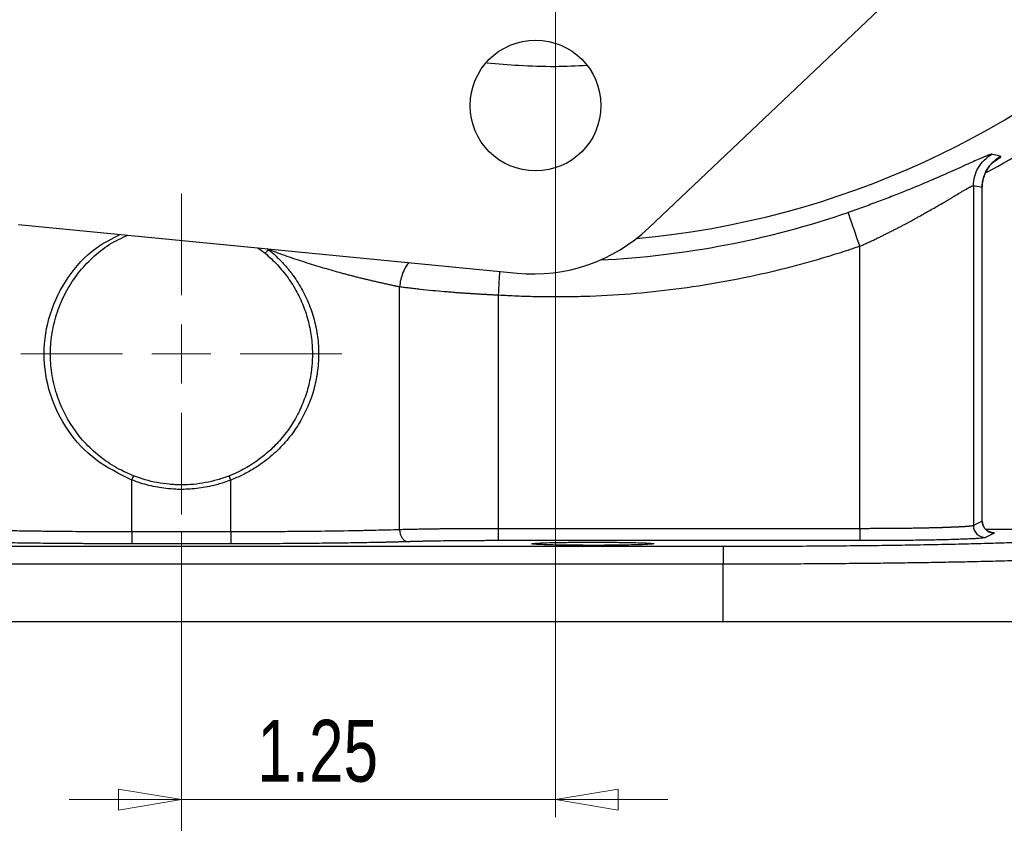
# Model space of a CAD drawing. Header units: inches. Extents: x 0.6 to 16.3, y 0.2 to 11.5.
# Tile 21 of 25: x 12 to 14.2, y 4 to 5.8. Entities that reach past the tile are written whole.
import ezdxf

# ---------------------------------------------------------------- set-up
doc = ezdxf.new("R2010")
doc.units = ezdxf.units.IN
doc.header["$MEASUREMENT"] = 0
doc.styles.add('SLDTEXTSTYLE0', font='TXT', dxfattribs={"width": 0.75})
doc.dimstyles.new('SLDDIMSTYLE0', dxfattribs={"dimtxt": 0.137795, "dimasz": 0.14, "dimexe": 0, "dimexo": 0.0625, "dimgap": 0.034449, "dimtad": 1, "dimlfac": 1.5, "dimrnd": 1e-09, "dimzin": 4, "dimdsep": 46, "dimtxsty": 'SLDTEXTSTYLE0', "dimblk1": 'CLOSED', "dimblk2": 'CLOSED', "dimsah": 1, "dimcen": 0.09, "dimadec": 0, "dimazin": 1, "dimtfac": 1, "dimtofl": 0, "dimtmove": 0, "dimatfit": 3, "dimldrblk": 'CLOSED', "dimfxl": 0, "dimfrac": 2, "dimtolj": 1, "dimtzin": 12, "dimarcsym": 0})
doc.dimstyles.new('SLDDIMSTYLE1', dxfattribs={"dimtxt": 0.137795, "dimasz": 0.14, "dimexe": 0, "dimexo": 0.0625, "dimgap": 0.034449, "dimtad": 1, "dimlfac": 1.5, "dimrnd": 1e-09, "dimzin": 12, "dimdsep": 46, "dimtxsty": 'SLDTEXTSTYLE0', "dimblk1": 'CLOSED', "dimblk2": 'CLOSED', "dimsah": 1, "dimcen": 0.09, "dimadec": 0, "dimazin": 3, "dimtfac": 1, "dimtofl": 0, "dimtmove": 0, "dimatfit": 3, "dimldrblk": 'CLOSED', "dimfxl": 0, "dimfrac": 2, "dimtolj": 1, "dimtzin": 12, "dimarcsym": 0})
doc.dimstyles.new('SLDDIMSTYLE2', dxfattribs={"dimtxt": 0.137795, "dimasz": 0.14, "dimexe": 0, "dimexo": 0.0625, "dimgap": 0.034449, "dimtad": 1, "dimlfac": 1.5, "dimrnd": 1e-09, "dimzin": 12, "dimdsep": 46, "dimtxsty": 'SLDTEXTSTYLE0', "dimblk1": 'CLOSED', "dimblk2": 'CLOSED', "dimsah": 1, "dimcen": 0.09, "dimadec": 0, "dimazin": 3, "dimtfac": 1, "dimtmove": 0, "dimatfit": 0, "dimldrblk": 'CLOSED', "dimfxl": 0, "dimfrac": 2, "dimtolj": 1, "dimtzin": 12, "dimarcsym": 0})

# ---------------------------------------------------------------- blocks, each defined once
blk = doc.blocks.new('_Closed')
at = {"color": 0, "linetype": 'ByBlock', "lineweight": -2}
for p, q in [((-1, 0.166667), (0, 0)), ((-1, 0.166667), (-1, -0.166667)), ((0, 0), (-1, -0.166667)), ((0, 0), (-1, 0))]:
    blk.add_line(p, q, dxfattribs=at)
blk = doc.blocks.new('_D')
at = {"color": 7, "linetype": 'Continuous', "lineweight": 0}
for p, q in [((13.5425, 9.2959), (15.9172, 9.2959)), ((15.8779, 9.2959), (15.8779, 4.4262)), ((14.4696, 4.4262), (15.9172, 4.4262))]:
    blk.add_line(p, q, dxfattribs=at)
at = {"color": 7, "linetype": 'Continuous', "lineweight": 18, "xscale": 0.14, "yscale": 0.14}
for p, rotation in [((15.8779, 9.2959), 90.0000000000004), ((15.8779, 4.4262), 270.0000000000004)]:
    blk.add_blockref('_Closed', p, dxfattribs=dict(at, rotation=rotation))
at = {"color": 7, "linetype": 'Continuous', "lineweight": 18, "insert": (15.7002, 8.3181), "char_height": 0.1378, "attachment_point": 1, "rotation": 90, "style": 'SLDTEXTSTYLE0'}
blk.add_mtext('7.30', dxfattribs=at)
blk = doc.blocks.new('_D_1')
at = {"color": 7, "linetype": 'Continuous', "lineweight": 0}
for p, q in [((15.2775, 6.9375), (15.2775, 3.0455)), ((12.3908, 4.626), (12.3908, 3.0455)), ((15.2775, 3.0849), (12.3908, 3.0849))]:
    blk.add_line(p, q, dxfattribs=at)
at = {"color": 7, "linetype": 'Continuous', "lineweight": 18, "xscale": 0.14, "yscale": 0.14, "rotation": 180.0000000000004}
blk.add_blockref('_Closed', (12.3908, 3.0849), dxfattribs=at)
at = {"color": 7, "linetype": 'Continuous', "lineweight": 18, "xscale": 0.14, "yscale": 0.14}
blk.add_blockref('_Closed', (15.2775, 3.0849), dxfattribs=at)
at = {"color": 7, "linetype": 'Continuous', "lineweight": 18, "insert": (13.8165, 3.2625), "char_height": 0.1378, "attachment_point": 1, "style": 'SLDTEXTSTYLE0'}
blk.add_mtext('4.33', dxfattribs=at)
blk = doc.blocks.new('_D_2')
at = {"color": 7, "linetype": 'Continuous', "lineweight": 0}
for p, q in [((13.2241, 6.7202), (13.2241, 3.9904)), ((12.3908, 4.626), (12.3908, 3.9904)), ((12.3908, 4.0298), (12.1408, 4.0298)), ((13.2241, 4.0298), (12.3908, 4.0298)), ((13.2241, 4.0298), (13.4741, 4.0298))]:
    blk.add_line(p, q, dxfattribs=at)
at = {"color": 7, "linetype": 'Continuous', "lineweight": 18, "xscale": 0.14, "yscale": 0.14}
blk.add_blockref('_Closed', (12.3908, 4.0298, -0.3129), dxfattribs=at)
at = {"color": 7, "linetype": 'Continuous', "lineweight": 18, "xscale": 0.14, "yscale": 0.14, "rotation": 180.0000000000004}
blk.add_blockref('_Closed', (13.2241, 4.0298, -0.3129), dxfattribs=at)
at = {"color": 7, "linetype": 'Continuous', "lineweight": 18, "insert": (12.5599, 4.2074), "char_height": 0.1378, "attachment_point": 1, "style": 'SLDTEXTSTYLE0'}
blk.add_mtext('1.25', dxfattribs=at)
blk = doc.blocks.new('_D_3')
at = {"color": 7, "linetype": 'Continuous', "lineweight": 0}
for p, q in [((13.7464, 7.2426), (15.6149, 7.2426)), ((15.5755, 7.2426), (15.5755, 4.4262)), ((14.4696, 4.4262), (15.6149, 4.4262))]:
    blk.add_line(p, q, dxfattribs=at)
at = {"color": 7, "linetype": 'Continuous', "lineweight": 18, "xscale": 0.14, "yscale": 0.14}
for p, rotation in [((15.5755, 7.2426, -0.3129), 90.0000000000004), ((15.5755, 4.4262, -0.3129), 270.0000000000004)]:
    blk.add_blockref('_Closed', p, dxfattribs=dict(at, rotation=rotation))
at = {"color": 7, "linetype": 'Continuous', "lineweight": 18, "insert": (15.3979, 5.5538), "char_height": 0.1378, "attachment_point": 1, "rotation": 90, "style": 'SLDTEXTSTYLE0'}
blk.add_mtext('4.22', dxfattribs=at)
blk = doc.blocks.new('_D_4')
at = {"color": 7, "linetype": 'Continuous', "lineweight": 0}
for p, q in [((12.3908, 4.626), (12.3908, 3.518)), ((14.4741, 4.3868), (14.4741, 3.518)), ((12.3908, 3.5573), (14.4741, 3.5573))]:
    blk.add_line(p, q, dxfattribs=at)
at = {"color": 7, "linetype": 'Continuous', "lineweight": 18, "xscale": 0.14, "yscale": 0.14, "rotation": 180.0000000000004}
blk.add_blockref('_Closed', (12.3908, 3.5573, -0.3129), dxfattribs=at)
at = {"color": 7, "linetype": 'Continuous', "lineweight": 18, "xscale": 0.14, "yscale": 0.14}
blk.add_blockref('_Closed', (14.4741, 3.5573, -0.3129), dxfattribs=at)
at = {"color": 7, "linetype": 'Continuous', "lineweight": 18, "insert": (13.2842, 3.735), "char_height": 0.1378, "attachment_point": 1, "style": 'SLDTEXTSTYLE0'}
blk.add_mtext('3.13', dxfattribs=at)
blk = doc.blocks.new('_D_5')
at = {"color": 7, "linetype": 'Continuous', "lineweight": 0}
for p, q in [((12.3908, 4.626), (12.3908, 3.518)), ((10.3075, 4.3868), (10.3075, 3.518)), ((10.3075, 3.5573), (12.3908, 3.5573))]:
    blk.add_line(p, q, dxfattribs=at)
at = {"color": 7, "linetype": 'Continuous', "lineweight": 18, "xscale": 0.14, "yscale": 0.14, "rotation": 180.0000000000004}
blk.add_blockref('_Closed', (10.3075, 3.5573, -0.3129), dxfattribs=at)
at = {"color": 7, "linetype": 'Continuous', "lineweight": 18, "xscale": 0.14, "yscale": 0.14}
blk.add_blockref('_Closed', (12.3908, 3.5573, -0.3129), dxfattribs=at)
at = {"color": 7, "linetype": 'Continuous', "lineweight": 18, "insert": (11.7331, 3.735), "char_height": 0.1378, "attachment_point": 1, "style": 'SLDTEXTSTYLE0'}
blk.add_mtext('3.13', dxfattribs=at)
blk = doc.blocks.new('_D_6')
at = {"color": 7, "linetype": 'Continuous', "lineweight": 0}
for p, q in [((10.2379, 5.6315), (10.2379, 3.0455)), ((12.3908, 4.626), (12.3908, 3.0455)), ((10.2379, 3.0849), (12.3908, 3.0849))]:
    blk.add_line(p, q, dxfattribs=at)
at = {"color": 7, "linetype": 'Continuous', "lineweight": 18, "xscale": 0.14, "yscale": 0.14, "rotation": 180.0000000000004}
blk.add_blockref('_Closed', (10.2379, 3.0849, -0.3129), dxfattribs=at)
at = {"color": 7, "linetype": 'Continuous', "lineweight": 18, "xscale": 0.14, "yscale": 0.14}
blk.add_blockref('_Closed', (12.3908, 3.0849, -0.3129), dxfattribs=at)
at = {"color": 7, "linetype": 'Continuous', "lineweight": 18, "insert": (11.3137, 3.2625), "char_height": 0.1378, "attachment_point": 1, "style": 'SLDTEXTSTYLE0'}
blk.add_mtext('3.23', dxfattribs=at)
blk = doc.blocks.new('SW_CENTERMARKSYMBOL_0')
at = {"color": 0, "linetype": 'Continuous', "lineweight": 18}
for p, q in [((0, 0.1312), (0, 0.3574)), ((0, 0), (0, 0.0656)), ((-0.1312, 0), (-0.3574, 0)), ((0, 0), (-0.0656, 0)), ((0, 0), (0, -0.0656)), ((0, 0), (0.0656, 0)), ((0.1312, 0), (0.3574, 0)), ((0, -0.1312), (0, -0.3574))]:
    blk.add_line(p, q, dxfattribs=at)

msp = doc.modelspace()

# ---------------------------------------------------------------- linework, layer by layer
at = {"color": 7, "linetype": 'Continuous', "lineweight": 25}
for p, q in [((13.4318, 5.3036), (14.1819, 6.0149)), ((14.1552, 5.3976), (14.1552, 4.6404)), ((14.1748, 5.3935), (14.1552, 5.3976)), ((14.1748, 4.6502), (14.1748, 5.3935)), ((14.1751, 4.6476), (14.1751, 5.3954)), ((12.0276, 5.3117), (13.139, 5.2031)), ((12.5614, 5.2595), (12.5772, 5.2473)), ((12.5812, 5.2576), (12.5853, 5.255)), ((13.9022, 4.6334), (13.9022, 5.2627)), ((12.8768, 4.6311), (12.8768, 5.1722)), ((13.0972, 4.6334), (13.0972, 5.1537)), ((12.2806, 4.6264), (12.2806, 4.7419)), ((12.501, 4.7419), (12.4973, 4.7512)), ((12.501, 4.6264), (12.501, 4.7419)), ((13.9022, 4.6334), (13.0972, 4.6334)), ((14.1748, 4.6502), (14.1552, 4.6404)), ((12.501, 4.6264), (12.2806, 4.6264)), ((13.9022, 4.6068), (13.0972, 4.6068)), ((14.2014, 4.6235), (14.1818, 4.6137)), ((11.1835, 4.5943), (13.5981, 4.5943)), ((12.501, 4.5997), (12.2806, 4.5997)), ((13.5981, 4.5543), (11.1835, 4.5543)), ((13.5981, 4.4262), (13.5981, 4.5543)), ((13.5981, 4.4262), (11.1835, 4.4262))]:
    msp.add_line(p, q, dxfattribs=at)
at = {"color": 7, "linetype": 'Continuous', "lineweight": 25, "flags": 128}
for points in [[(12.5853, 5.255), (12.5813, 5.2512), (12.5773, 5.2474)], [(12.2806, 4.7418), (12.2824, 4.7464), (12.2842, 4.7511)]]:
    msp.add_lwpolyline(points, dxfattribs=at)
at = {"color": 7, "linetype": 'Continuous', "lineweight": 25}
msp.add_circle((13.1797, 5.5765), 0.1457, dxfattribs=at)
at = {"color": 8, "linetype": 'Continuous', "lineweight": 25}
msp.add_arc((13.2241, 7.2426), 1.9709, 275.2446, 351.7157, dxfattribs=at)
at = {"color": 7, "linetype": 'Continuous', "lineweight": 25}
for radius, start, end in [(2.0533, 297.8966, 304.3161), (2.0128, 272.8427, 288.9049)]:
    msp.add_arc((13.2241, 7.2426), radius, start, end, dxfattribs=at)
msp.add_ellipse((13.1749, 5.5752), major_axis=(0.1214, -0.3537), ratio=0.998345, start_param=5.855665, end_param=6.710706, dxfattribs=at)
for points, knots in [([(13.2949, 5.6653), (13.271, 5.6643), (13.2203, 5.6621), (13.146, 5.6644), (13.0958, 5.6688), (13.0723, 5.6708)], [0, 0, 0, 0, 0.322557, 0.68256, 1, 1, 1, 1]), ([(14.1966, 5.4677), (14.1964, 5.4677), (14.1961, 5.4678), (14.1952, 5.4677), (14.1941, 5.4674), (14.1928, 5.4671), (14.1912, 5.4666), (14.1893, 5.4659), (14.1873, 5.4652), (14.1849, 5.4643), (14.1823, 5.4632), (14.1795, 5.462), (14.1764, 5.4607), (14.1731, 5.4593), (14.1695, 5.4578), (14.1584, 5.4529), (14.1356, 5.4426), (14.0947, 5.4242), (14.0467, 5.4034), (14.0058, 5.3866), (13.9763, 5.375), (13.9601, 5.3687), (13.9436, 5.3625), (13.927, 5.3563), (13.9103, 5.3502), (13.8933, 5.3442), (13.882, 5.3403), (13.8763, 5.3383)], [0, 0, 0, 0, 0.0183039, 0.0365261, 0.0546836, 0.0727934, 0.0908725, 0.1089381, 0.1270076, 0.1450981, 0.1632266, 0.1814103, 0.1996659, 0.2180101, 0.2364592, 0.2550293, 0.379855, 0.5066797, 0.630466, 0.7546665, 0.7901844, 0.8253912, 0.8603783, 0.8952385, 0.9300661, 0.9649553, 1, 1, 1, 1]), ([(14.1751, 5.3923), (14.1752, 5.3959), (14.1754, 5.4031), (14.1774, 5.4125), (14.1796, 5.4197), (14.1818, 5.4251), (14.1844, 5.4303), (14.1883, 5.4369), (14.1901, 5.4394), (14.1914, 5.4412)], [0, 0, 0, 0, 0.151572, 0.304049, 0.385888, 0.477349, 0.584298, 0.712016, 1, 1, 1, 1]), ([(14.1751, 5.3923), (14.1755, 5.3982), (14.1762, 5.4101), (14.1804, 5.4231), (14.1836, 5.4283), (14.1841, 5.4292)], [0, 0, 0, 0, 0.4487985, 0.9034492, 1, 1, 1, 1]), ([(13.9022, 5.2627), (13.9049, 5.2639), (13.9104, 5.2664), (13.9185, 5.2702), (13.9266, 5.2739), (13.9346, 5.2777), (13.9425, 5.2815), (13.9503, 5.2853), (13.9579, 5.289), (13.9654, 5.2928), (13.9727, 5.2964), (13.9798, 5.3), (13.9867, 5.3036), (13.9934, 5.307), (13.9998, 5.3104), (14.0059, 5.3136), (14.0116, 5.3167), (14.0171, 5.3197), (14.0229, 5.3229), (14.0291, 5.3263), (14.0351, 5.3297), (14.0416, 5.3334), (14.0546, 5.3407), (14.0718, 5.3505), (14.0886, 5.3601), (14.0993, 5.3662), (14.1054, 5.3699), (14.1095, 5.3725), (14.1137, 5.3753), (14.121, 5.3798), (14.1291, 5.3846), (14.1366, 5.3887), (14.141, 5.3911), (14.144, 5.3928), (14.146, 5.3939), (14.1476, 5.3948), (14.1493, 5.3957), (14.1512, 5.3966), (14.153, 5.3973), (14.1545, 5.3976), (14.1549, 5.3976), (14.1552, 5.3976)], [0, 0, 0, 0, 0.021814, 0.04361, 0.065347, 0.086979, 0.108462, 0.12975, 0.150795, 0.171548, 0.191962, 0.211987, 0.231574, 0.250676, 0.269243, 0.28723, 0.304589, 0.321279, 0.337351, 0.358715, 0.379548, 0.394821, 0.421703, 0.505776, 0.568661, 0.603888, 0.631471, 0.647095, 0.662659, 0.693742, 0.755477, 0.790558, 0.825577, 0.84422, 0.86059, 0.879504, 0.895582, 0.915932, 0.947932, 0.973054, 1, 1, 1, 1]), ([(12.2806, 4.7419), (12.2528, 4.7554), (12.1974, 4.7824), (12.1351, 4.8504), (12.0945, 4.9317), (12.0804, 5.0228), (12.0945, 5.1141), (12.1353, 5.1951), (12.1902, 5.2569), (12.2364, 5.28), (12.2553, 5.2895)], [0, 0, 0, 0, 0.131319, 0.261793, 0.391578, 0.520831, 0.650083, 0.779869, 0.910343, 1, 1, 1, 1]), ([(12.2842, 4.7512), (12.2732, 4.756), (12.2479, 4.767), (12.212, 4.7908), (12.166, 4.8321), (12.1303, 4.8848), (12.1084, 4.9441), (12.0995, 4.9914), (12.0985, 5.0239), (12.0995, 5.0407), (12.0996, 5.0419), (12.0996, 5.0421), (12.0996, 5.0421), (12.0996, 5.0422), (12.0996, 5.0422), (12.0996, 5.0422), (12.0996, 5.0422), (12.0996, 5.0423), (12.0997, 5.0426), (12.0997, 5.0439), (12.1001, 5.049), (12.1007, 5.0548), (12.1013, 5.0599), (12.1015, 5.0612), (12.1016, 5.0615), (12.1016, 5.0615), (12.1016, 5.0616), (12.1016, 5.0619), (12.1018, 5.0632), (12.1025, 5.0682), (12.1059, 5.0884), (12.1152, 5.1224), (12.1345, 5.1648), (12.1602, 5.2038), (12.1922, 5.2381), (12.2288, 5.2679), (12.2574, 5.2813), (12.2715, 5.2879)], [0, 0, 0, 0, 0.0524701, 0.1199454, 0.1874486, 0.3240476, 0.3962577, 0.4646593, 0.5331134, 0.5373655, 0.537897, 0.5381627, 0.5382292, 0.5382624, 0.538279, 0.5382873, 0.538304, 0.5383704, 0.5386361, 0.5396992, 0.5439513, 0.5609643, 0.5652164, 0.5662794, 0.5665452, 0.5665618, 0.5666285, 0.5668943, 0.5679573, 0.5722094, 0.5892212, 0.6574707, 0.7257388, 0.7939817, 0.8631618, 0.9323069, 1, 1, 1, 1]), ([(12.5772, 5.2473), (12.5821, 5.2433), (12.5868, 5.239), (12.596, 5.2304), (12.6005, 5.2259), (12.609, 5.2166), (12.6131, 5.2119), (12.621, 5.2022), (12.6248, 5.1972), (12.6357, 5.182), (12.6422, 5.1715), (12.654, 5.1494), (12.6593, 5.1378), (12.6682, 5.1143), (12.6718, 5.1023), (12.6776, 5.0779), (12.6797, 5.0655), (12.6817, 5.0464), (12.6822, 5.04), (12.6826, 5.0273), (12.6827, 5.021), (12.6824, 5.0115), (12.6822, 5.0083), (12.6819, 5.002), (12.6816, 4.9989), (12.681, 4.9926), (12.6807, 4.9895), (12.6799, 4.9832), (12.6795, 4.9801), (12.678, 4.9707), (12.6768, 4.9645), (12.674, 4.9521), (12.6724, 4.946), (12.667, 4.9277), (12.6626, 4.9159), (12.6524, 4.893), (12.6466, 4.8819), (12.6335, 4.8603), (12.6263, 4.85), (12.6106, 4.8306), (12.6022, 4.8213), (12.5842, 4.804), (12.5745, 4.7957), (12.5591, 4.7844), (12.5539, 4.7808), (12.5432, 4.7739), (12.5377, 4.7706), (12.5209, 4.7613), (12.5093, 4.7559), (12.4973, 4.7512)], [0, 0, 0, 0, 0.03125, 0.03125, 0.0625, 0.0625, 0.09375, 0.09375, 0.125, 0.125, 0.1875, 0.1875, 0.25, 0.25, 0.3125, 0.3125, 0.375, 0.375, 0.40625, 0.40625, 0.4375, 0.4375, 0.453125, 0.453125, 0.46875, 0.46875, 0.484375, 0.484375, 0.5, 0.5, 0.53125, 0.53125, 0.5625, 0.5625, 0.625, 0.625, 0.6875, 0.6875, 0.75, 0.75, 0.8125, 0.8125, 0.875, 0.875, 0.90625, 0.90625, 0.9375, 0.9375, 1, 1, 1, 1]), ([(12.5853, 5.255), (12.5876, 5.2531), (12.5922, 5.2493), (12.5988, 5.2434), (12.6052, 5.2374), (12.6114, 5.2312), (12.6175, 5.2248), (12.6233, 5.2182), (12.629, 5.2115), (12.6345, 5.2046), (12.6459, 5.1893), (12.6615, 5.1645), (12.678, 5.1284), (12.6896, 5.0905), (12.696, 5.0511), (12.6972, 5.0113), (12.6929, 4.9717), (12.6835, 4.9331), (12.669, 4.8962), (12.6499, 4.8615), (12.6301, 4.8348), (12.612, 4.8149), (12.5969, 4.8003), (12.5804, 4.7865), (12.5648, 4.7752), (12.5509, 4.7662), (12.5388, 4.7593), (12.5265, 4.7529), (12.5139, 4.747), (12.5053, 4.7436), (12.501, 4.7419)], [0, 0, 0, 0, 0.0141525, 0.0282597, 0.0423322, 0.0563809, 0.0704166, 0.08445, 0.098492, 0.1125535, 0.1266453, 0.190043, 0.252607, 0.3157557, 0.378117, 0.4407259, 0.5034856, 0.5658362, 0.6290934, 0.6917339, 0.7552187, 0.7878057, 0.8207522, 0.85557, 0.8903056, 0.9123708, 0.9343302, 0.9562262, 0.9781018, 1, 1, 1, 1]), ([(12.8768, 5.1722), (12.8742, 5.1727), (12.8692, 5.1738), (12.8614, 5.1754), (12.8535, 5.1771), (12.8455, 5.1789), (12.8374, 5.1807), (12.8292, 5.1825), (12.8209, 5.1844), (12.8125, 5.1864), (12.8041, 5.1884), (12.7955, 5.1905), (12.7869, 5.1926), (12.7783, 5.1948), (12.7696, 5.1971), (12.7609, 5.1993), (12.7521, 5.2017), (12.7338, 5.2067), (12.7054, 5.2148), (12.6728, 5.2248), (12.6464, 5.2334), (12.6263, 5.2403), (12.6059, 5.2474), (12.5922, 5.2525), (12.5853, 5.255)], [0, 0, 0, 0, 0.032835, 0.065447, 0.097838, 0.130009, 0.161961, 0.193695, 0.225211, 0.256512, 0.287599, 0.318472, 0.349133, 0.379583, 0.409824, 0.439856, 0.469682, 0.499303, 0.624553, 0.749057, 0.810887, 0.873312, 0.936346, 1, 1, 1, 1]), ([(13.9022, 5.2627), (13.895, 5.2603), (13.8807, 5.2554), (13.8591, 5.2484), (13.8375, 5.2417), (13.8158, 5.2352), (13.7941, 5.2289), (13.7723, 5.2228), (13.7504, 5.217), (13.7284, 5.2114), (13.6806, 5.1998), (13.6063, 5.1842), (13.5052, 5.1679), (13.4033, 5.1567), (13.3216, 5.1516), (13.2602, 5.15), (13.2195, 5.1497), (13.1787, 5.1502), (13.1379, 5.1514), (13.1108, 5.1529), (13.0972, 5.1537)], [0, 0, 0, 0, 0.0277296, 0.0554475, 0.0831568, 0.1108608, 0.1385627, 0.1662659, 0.1939735, 0.2216888, 0.249415, 0.3746995, 0.5000014, 0.6252858, 0.7505877, 0.8004807, 0.8503496, 0.9002131, 0.9500902, 1, 1, 1, 1]), ([(13.0972, 5.1537), (13.0943, 5.1538), (13.0884, 5.1541), (13.0795, 5.1545), (13.0705, 5.155), (13.0613, 5.1555), (13.0521, 5.156), (13.0427, 5.1566), (13.0333, 5.1572), (13.0238, 5.1578), (13.0143, 5.1585), (13.0047, 5.1592), (12.9951, 5.16), (12.9855, 5.1607), (12.9705, 5.162), (12.9489, 5.164), (12.9272, 5.1662), (12.9101, 5.1681), (12.8984, 5.1695), (12.8872, 5.1708), (12.8802, 5.1717), (12.8768, 5.1722)], [0, 0, 0, 0, 0.035136, 0.070831, 0.107087, 0.143903, 0.181279, 0.219217, 0.257715, 0.296775, 0.336397, 0.376581, 0.417327, 0.458635, 0.500506, 0.614627, 0.75021, 0.812656, 0.875103, 0.937551, 1, 1, 1, 1]), ([(12.501, 4.7418), (12.4998, 4.7414), (12.4987, 4.7409), (12.4861, 4.7364), (12.477, 4.7335), (12.4616, 4.7294), (12.4552, 4.7279), (12.4425, 4.7254), (12.4361, 4.7244), (12.4232, 4.7227), (12.4167, 4.7221), (12.4038, 4.7212), (12.3973, 4.721), (12.3893, 4.721), (12.3877, 4.721), (12.3812, 4.7211), (12.3763, 4.7213), (12.3648, 4.7221), (12.3584, 4.7227), (12.3455, 4.7244), (12.3391, 4.7254), (12.3263, 4.7279), (12.32, 4.7294), (12.3075, 4.7327), (12.3012, 4.7346), (12.2898, 4.7384), (12.2849, 4.7402), (12.2806, 4.7418)], [-7.0901009, -7.0901009, -7.0901009, -7.0901009, -7.0824167, -7.0824167, -6.9866767, -6.9866767, -6.9124799, -6.9124799, -6.8382831, -6.8382831, -6.7640863, -6.7640863, -6.6898895, -6.6898895, -6.633143, -6.633143, -6.6156927, -6.6156927, -6.5414958, -6.5414958, -6.467299, -6.467299, -6.3931022, -6.3931022, -6.3189054, -6.3189054, -6.2661566, -6.2661566, -6.2661566, -6.2661566]), ([(12.4973, 4.7512), (12.4931, 4.7495), (12.4888, 4.7479), (12.4801, 4.745), (12.4757, 4.7436), (12.4625, 4.7398), (12.4537, 4.7377), (12.427, 4.7327), (12.409, 4.731), (12.3863, 4.731), (12.3817, 4.7311), (12.3726, 4.7316), (12.368, 4.7319), (12.3544, 4.7332), (12.3454, 4.7344), (12.3187, 4.7395), (12.3013, 4.7445), (12.2842, 4.7512)], [0, 0, 0, 0, 0.0625, 0.0625, 0.125, 0.125, 0.25, 0.25, 0.5, 0.5, 0.5625, 0.5625, 0.625, 0.625, 0.75, 0.75, 1, 1, 1, 1]), ([(14.1938, 4.6255), (14.1939, 4.6255), (14.194, 4.6255), (14.1923, 4.6259), (14.1895, 4.627), (14.1863, 4.6288), (14.1831, 4.6314), (14.1795, 4.6356), (14.176, 4.642), (14.1754, 4.6478), (14.1751, 4.6506)], [0, 0, 0, 0, 0.127932, 0.288287, 0.415205, 0.521347, 0.6149, 0.700492, 0.855264, 1, 1, 1, 1]), ([(12.2806, 4.6264), (12.2629, 4.6264), (12.2447, 4.6264), (12.2156, 4.6265), (12.2056, 4.6265), (12.185, 4.6266), (12.1639, 4.6267), (12.1425, 4.6269), (12.1214, 4.6271), (12.1109, 4.6272), (12.0957, 4.6273), (12.0908, 4.6274), (12.0811, 4.6275), (12.0763, 4.6276), (12.0628, 4.6277), (12.0549, 4.6279), (12.0345, 4.6281), (12.0221, 4.6283), (11.9982, 4.6288), (11.9867, 4.629), (11.9637, 4.6295), (11.9522, 4.6298), (11.9286, 4.6304), (11.9165, 4.6307), (11.9048, 4.6311)], [0, 0, 0, 0, 0.125, 0.125, 0.1875, 0.1875, 0.25, 0.3125, 0.3125, 0.375, 0.375, 0.40625, 0.40625, 0.4375, 0.4375, 0.5, 0.5, 0.625, 0.625, 0.75, 0.75, 0.875, 0.875, 1, 1, 1, 1]), ([(12.8768, 4.6311), (12.8596, 4.6305), (12.8323, 4.6298), (12.8065, 4.6292), (12.794, 4.629), (12.79, 4.6289), (12.7821, 4.6288), (12.7468, 4.6281), (12.7087, 4.6276), (12.6818, 4.6273), (12.6717, 4.6272), (12.6671, 4.6271), (12.6539, 4.627), (12.6293, 4.6268), (12.5963, 4.6266), (12.5762, 4.6265), (12.5581, 4.6265), (12.55, 4.6264), (12.5271, 4.6264), (12.514, 4.6264), (12.501, 4.6264)], [0, 0, 0, 0, 0.0625, 0.09375, 0.09375, 0.109375, 0.109375, 0.125, 0.25, 0.28125, 0.28125, 0.3125, 0.3125, 0.375, 0.5, 0.625, 0.625, 0.75, 0.75, 1, 1, 1, 1]), ([(13.0972, 4.6334), (13.0817, 4.6334), (13.0631, 4.6334), (13.0474, 4.6333), (13.0413, 4.6333), (13.0385, 4.6333), (13.0301, 4.6333), (13.0031, 4.6331), (12.9777, 4.6329), (12.963, 4.6327), (12.9577, 4.6326), (12.9553, 4.6326), (12.9483, 4.6325), (12.9355, 4.6323), (12.9188, 4.632), (12.9094, 4.6318), (12.9012, 4.6317), (12.8976, 4.6316), (12.8875, 4.6313), (12.882, 4.6312), (12.8768, 4.6311)], [0, 0, 0, 0, 0.0625, 0.078125, 0.078125, 0.09375, 0.09375, 0.125, 0.25, 0.28125, 0.28125, 0.3125, 0.3125, 0.375, 0.5, 0.625, 0.625, 0.75, 0.75, 1, 1, 1, 1]), ([(12.8768, 4.6311), (12.8768, 4.6311), (12.8768, 4.6311), (12.8768, 4.6311), (12.8769, 4.6242), (12.8813, 4.6104), (12.8916, 4.6045), (12.8968, 4.6044)], [-0.9995196, -0.9995196, -0.9995196, -0.9995196, -0.9995113, -0.9995113, -0.9995113, -0.4995113, 0.0000083, 0.0000083, 0.0000083, 0.0000083]), ([(13.0972, 4.6068), (13.0972, 4.607), (13.0972, 4.6099), (13.0972, 4.6197), (13.0972, 4.6266), (13.0972, 4.6334)], [0, 0, 0, 0, 0.5, 0.5, 1, 1, 1, 1]), ([(14.1552, 4.6404), (14.155, 4.6403), (14.1547, 4.6401), (14.1539, 4.6399), (14.1529, 4.6397), (14.1516, 4.6394), (14.1503, 4.6392), (14.1487, 4.639), (14.147, 4.6388), (14.1452, 4.6386), (14.1433, 4.6384), (14.1413, 4.6383), (14.1392, 4.6381), (14.137, 4.638), (14.1348, 4.6378), (14.1325, 4.6377), (14.1302, 4.6375), (14.1278, 4.6374), (14.1255, 4.6373), (14.1233, 4.6372), (14.1211, 4.6371), (14.1189, 4.637), (14.1168, 4.6369), (14.1147, 4.6368), (14.1127, 4.6367), (14.1107, 4.6366), (14.1087, 4.6366), (14.1069, 4.6365), (14.105, 4.6364), (14.1033, 4.6363), (14.1015, 4.6363), (14.0999, 4.6362), (14.0983, 4.6362), (14.0967, 4.6361), (14.0952, 4.636), (14.0938, 4.636), (14.0924, 4.6359), (14.091, 4.6359), (14.0898, 4.6359), (14.0886, 4.6358), (14.0874, 4.6358), (14.0863, 4.6357), (14.0852, 4.6357), (14.0842, 4.6357), (14.0833, 4.6356), (14.0824, 4.6356), (14.0816, 4.6356), (14.0808, 4.6356), (14.0801, 4.6355), (14.0794, 4.6355), (14.0788, 4.6355), (14.0782, 4.6355), (14.0777, 4.6355), (14.0773, 4.6355), (14.0739, 4.6354), (14.0675, 4.6352), (14.0576, 4.635), (14.0474, 4.6347), (14.0362, 4.6345), (14.0237, 4.6343), (14.0091, 4.6341), (13.9977, 4.634), (13.99, 4.6339), (13.9862, 4.6339), (13.9808, 4.6338), (13.974, 4.6337), (13.9659, 4.6337), (13.9569, 4.6336), (13.9471, 4.6336), (13.9367, 4.6335), (13.9257, 4.6335), (13.9142, 4.6334), (13.9062, 4.6334), (13.9022, 4.6334)], [0, 0, 0, 0, 0.022121, 0.043706, 0.064723, 0.085144, 0.104945, 0.124102, 0.142599, 0.160419, 0.177552, 0.193989, 0.209726, 0.224761, 0.239096, 0.252737, 0.265691, 0.277995, 0.289835, 0.30126, 0.312278, 0.322898, 0.33313, 0.342982, 0.352463, 0.361581, 0.370346, 0.378764, 0.386845, 0.394596, 0.402024, 0.409138, 0.415944, 0.42245, 0.428663, 0.434588, 0.440233, 0.445605, 0.450709, 0.455551, 0.460136, 0.464472, 0.468561, 0.472411, 0.476024, 0.479407, 0.482563, 0.485496, 0.488211, 0.49071, 0.492998, 0.495076, 0.496949, 0.498618, 0.500086, 0.534128, 0.567965, 0.600462, 0.631388, 0.667982, 0.711778, 0.759545, 0.765261, 0.775989, 0.791189, 0.810142, 0.832047, 0.856162, 0.882151, 0.909622, 0.938302, 0.968252, 1, 1, 1, 1]), ([(13.9022, 4.6334), (13.9022, 4.6266), (13.9022, 4.6197), (13.9022, 4.6099), (13.9022, 4.607), (13.9022, 4.6068)], [0, 0, 0, 0, 0.5, 0.5, 1, 1, 1, 1]), ([(14.1552, 4.6404), (14.1552, 4.6334), (14.161, 4.6195), (14.1748, 4.6137), (14.1818, 4.6137)], [-0.9995711, -0.9995711, -0.9995711, -0.9995711, -0.4995711, 0, 0, 0, 0]), ([(14.1748, 4.6502), (14.1748, 4.6432), (14.1777, 4.6363), (14.1875, 4.6264), (14.1945, 4.6235), (14.2014, 4.6235)], [0, 0, 0, 0, 0.5, 0.5, 1, 1, 1, 1]), ([(14.1818, 4.6325), (14.1958, 4.6324), (14.2266, 4.6322), (14.2678, 4.6324), (14.2993, 4.6328), (14.3251, 4.6334), (14.345, 4.6341), (14.3576, 4.635), (14.359, 4.6355), (14.3598, 4.6358)], [0, 0, 0, 0, 0.168579, 0.370186, 0.475723, 0.584108, 0.758606, 0.871028, 1, 1, 1, 1]), ([(12.2806, 4.6264), (12.2806, 4.6195), (12.2806, 4.6058), (12.2806, 4.5999), (12.2806, 4.5997), (12.2806, 4.5997), (12.2806, 4.5997), (12.2806, 4.5997)], [-0.999989, -0.999989, -0.999989, -0.999989, -0.5, 0, 0, 0, 0.00041, 0.00041, 0.00041, 0.00041]), ([(12.501, 4.6264), (12.501, 4.6195), (12.501, 4.6127), (12.501, 4.6028), (12.501, 4.5999), (12.501, 4.5997)], [0, 0, 0, 0, 0.5, 0.5, 1, 1, 1, 1]), ([(13.0972, 4.6068), (13.0945, 4.6068), (13.0892, 4.6068), (13.0812, 4.6068), (13.0732, 4.6068), (13.0653, 4.6067), (13.0573, 4.6067), (13.0494, 4.6067), (13.0348, 4.6066), (13.0138, 4.6064), (12.987, 4.6062), (12.9615, 4.6058), (12.9417, 4.6055), (12.9268, 4.6052), (12.9163, 4.6049), (12.9062, 4.6047), (12.8999, 4.6045), (12.8968, 4.6044)], [0, 0, 0, 0, 0.035399, 0.070716, 0.105982, 0.141231, 0.176493, 0.211801, 0.247186, 0.373553, 0.499984, 0.626357, 0.752795, 0.814647, 0.876351, 0.938078, 1, 1, 1, 1]), ([(13.5981, 4.5943), (13.6028, 4.5943), (13.6122, 4.5943), (13.6263, 4.5943), (13.6404, 4.5943), (13.6544, 4.5943), (13.6685, 4.5943), (13.6825, 4.5944), (13.6965, 4.5944), (13.7105, 4.5945), (13.7244, 4.5945), (13.7582, 4.5947), (13.8112, 4.595), (13.8829, 4.5956), (13.9529, 4.5964), (14.0208, 4.5974), (14.0852, 4.5986), (14.1451, 4.5999), (14.1996, 4.6014), (14.2478, 4.6031), (14.2895, 4.6048), (14.3239, 4.6066), (14.3513, 4.6084), (14.3674, 4.6099), (14.3766, 4.611), (14.3816, 4.6117), (14.3855, 4.6125), (14.3885, 4.6132), (14.3897, 4.6137), (14.3903, 4.6139)], [0, 0, 0, 0, 0.01173, 0.023445, 0.035149, 0.046845, 0.058537, 0.070228, 0.081924, 0.093626, 0.10534, 0.117068, 0.178853, 0.240651, 0.304833, 0.369028, 0.434482, 0.499949, 0.565407, 0.630878, 0.695072, 0.75928, 0.821083, 0.882898, 0.906343, 0.929745, 0.953136, 0.976544, 1, 1, 1, 1]), ([(14.1818, 4.6137), (14.1816, 4.6137), (14.1813, 4.6135), (14.1805, 4.6133), (14.1794, 4.6131), (14.1781, 4.6129), (14.1766, 4.6127), (14.1736, 4.6123), (14.168, 4.6118), (14.1583, 4.6111), (14.1462, 4.6105), (14.1265, 4.6097), (14.0962, 4.6088), (14.0595, 4.608), (14.0274, 4.6075), (14.0027, 4.6073), (13.9774, 4.607), (13.9549, 4.6069), (13.9353, 4.6068), (13.9188, 4.6068), (13.9077, 4.6068), (13.9022, 4.6068)], [0, 0, 0, 0, 0.019557, 0.039078, 0.05858, 0.07808, 0.097596, 0.117143, 0.178958, 0.240804, 0.305011, 0.369249, 0.50006, 0.630862, 0.695057, 0.759283, 0.82108, 0.882908, 0.921941, 0.960926, 1, 1, 1, 1]), ([(12.2806, 4.5997), (12.2765, 4.5997), (12.2683, 4.5997), (12.256, 4.5997), (12.2437, 4.5997), (12.2315, 4.5998), (12.2192, 4.5998), (12.2071, 4.5998), (12.1949, 4.5999), (12.1828, 4.6), (12.1562, 4.6001), (12.1158, 4.6004), (12.0629, 4.6009), (12.0126, 4.6016), (11.9749, 4.6023), (11.9484, 4.6028), (11.9315, 4.6032), (11.9153, 4.6036), (11.8996, 4.604), (11.8897, 4.6043), (11.8848, 4.6044)], [0, 0, 0, 0, 0.027538, 0.055023, 0.082469, 0.109892, 0.137307, 0.164729, 0.192173, 0.219654, 0.247187, 0.373567, 0.49998, 0.626367, 0.752788, 0.802302, 0.851693, 0.901048, 0.950454, 1, 1, 1, 1]), ([(12.8968, 4.6044), (12.8941, 4.6043), (12.8886, 4.6042), (12.8802, 4.6039), (12.8715, 4.6037), (12.8627, 4.6035), (12.8537, 4.6033), (12.8445, 4.603), (12.835, 4.6028), (12.8254, 4.6026), (12.8039, 4.6022), (12.769, 4.6016), (12.7187, 4.6009), (12.6658, 4.6004), (12.6222, 4.6001), (12.5891, 4.5999), (12.5672, 4.5998), (12.5452, 4.5998), (12.5231, 4.5997), (12.5084, 4.5997), (12.501, 4.5997)], [0, 0, 0, 0, 0.027543, 0.055033, 0.082484, 0.109912, 0.137331, 0.164757, 0.192204, 0.219689, 0.247224, 0.373615, 0.500032, 0.626415, 0.752826, 0.802334, 0.851718, 0.901065, 0.950463, 1, 1, 1, 1]), ([(13.3075, 4.6034), (13.296, 4.6034), (13.2728, 4.6033), (13.2396, 4.6029), (13.2082, 4.6023), (13.1801, 4.6013), (13.1685, 4.6), (13.176, 4.5988), (13.1915, 4.5979), (13.2127, 4.5972), (13.2396, 4.5967), (13.2728, 4.5964), (13.3132, 4.5962), (13.3602, 4.5965), (13.4032, 4.5972), (13.4348, 4.5984), (13.4464, 4.5997), (13.4389, 4.6009), (13.4234, 4.6017), (13.4022, 4.6024), (13.3753, 4.6029), (13.3421, 4.6033), (13.3189, 4.6034), (13.3075, 4.6034)], [0, 0, 0, 0, 0.040208, 0.081933, 0.125177, 0.177693, 0.249874, 0.300428, 0.342163, 0.375047, 0.41829, 0.460016, 0.500224, 0.560899, 0.624953, 0.677469, 0.74965, 0.800204, 0.841939, 0.874823, 0.918067, 0.959792, 1, 1, 1, 1]), ([(13.5981, 4.5943), (13.5981, 4.5941), (13.5981, 4.593), (13.5981, 4.5889), (13.5981, 4.5859), (13.5981, 4.5785), (13.5981, 4.5741), (13.5981, 4.5646), (13.5981, 4.5594), (13.5981, 4.5543)], [0, 0, 0, 0, 0.25, 0.25, 0.5, 0.5, 0.75, 0.75, 1, 1, 1, 1]), ([(14.4303, 4.574), (14.43, 4.5738), (14.4294, 4.5736), (14.4283, 4.5732), (14.4269, 4.5729), (14.4254, 4.5725), (14.4236, 4.5722), (14.4217, 4.5719), (14.4196, 4.5716), (14.4173, 4.5712), (14.4148, 4.5709), (14.4123, 4.5706), (14.4096, 4.5703), (14.4067, 4.57), (14.4038, 4.5697), (14.4007, 4.5695), (14.3976, 4.5692), (14.3944, 4.5689), (14.3911, 4.5687), (14.3878, 4.5684), (14.3844, 4.5682), (14.3809, 4.5679), (14.3774, 4.5677), (14.3739, 4.5675), (14.3704, 4.5672), (14.3669, 4.567), (14.3633, 4.5668), (14.3492, 4.566), (14.3219, 4.5647), (14.2763, 4.5629), (14.2263, 4.5613), (14.1828, 4.5602), (14.1485, 4.5594), (14.1245, 4.5589), (14.0999, 4.5585), (14.0747, 4.558), (14.0489, 4.5576), (14.0226, 4.5572), (13.9959, 4.5568), (13.9688, 4.5565), (13.9413, 4.5561), (13.9135, 4.5558), (13.8854, 4.5556), (13.8571, 4.5553), (13.8285, 4.5551), (13.7999, 4.5549), (13.7711, 4.5547), (13.7422, 4.5546), (13.7133, 4.5545), (13.6844, 4.5544), (13.6556, 4.5543), (13.6268, 4.5543), (13.6076, 4.5543), (13.5981, 4.5543)], [0, 0, 0, 0, 0.011528, 0.022874, 0.034039, 0.045022, 0.055823, 0.066443, 0.076882, 0.087139, 0.097215, 0.107109, 0.116821, 0.126352, 0.135701, 0.144869, 0.153856, 0.16266, 0.171284, 0.179726, 0.187986, 0.196065, 0.203962, 0.211677, 0.219212, 0.226564, 0.233735, 0.240725, 0.310076, 0.376407, 0.439718, 0.500008, 0.524975, 0.549826, 0.574562, 0.599181, 0.623685, 0.648072, 0.672344, 0.6965, 0.720541, 0.744465, 0.768274, 0.791967, 0.815545, 0.839006, 0.862352, 0.885583, 0.908697, 0.931696, 0.95458, 0.977348, 1, 1, 1, 1]), ([(14.4303, 4.4262), (14.43, 4.4262), (14.4294, 4.4262), (14.4282, 4.4262), (14.4268, 4.4262), (14.4251, 4.4262), (14.4232, 4.4262), (14.4209, 4.4262), (14.4185, 4.4262), (14.4157, 4.4262), (14.4127, 4.4262), (14.4048, 4.4262), (14.3892, 4.4262), (14.3605, 4.4262), (14.3244, 4.4262), (14.2806, 4.4262), (14.2299, 4.4262), (14.1726, 4.4262), (14.1097, 4.4262), (14.0422, 4.4262), (13.9708, 4.4262), (13.8973, 4.4262), (13.822, 4.4262), (13.7614, 4.4262), (13.7162, 4.4262), (13.6868, 4.4262), (13.6573, 4.4262), (13.6277, 4.4262), (13.608, 4.4262), (13.5981, 4.4262)], [0, 0, 0, 0, 0.0117319, 0.0234487, 0.0351542, 0.0468521, 0.0585461, 0.0702398, 0.0819371, 0.0936415, 0.1053569, 0.1170868, 0.1788818, 0.2406875, 0.3048767, 0.369077, 0.4345342, 0.5000023, 0.5654595, 0.6309276, 0.6951168, 0.7593171, 0.8211121, 0.8829178, 0.9063588, 0.9297579, 0.9531447, 0.9765488, 1, 1, 1, 1])]:
    msp.add_open_spline(points, degree=3, knots=knots, dxfattribs=at)
for points in [[(14.1552, 5.3976), (14.1552, 5.4118), (14.163, 5.4403), (14.1842, 5.4608), (14.1966, 5.4677)], [(14.1748, 5.3935), (14.1748, 5.4076), (14.1825, 5.4359), (14.2034, 5.4564), (14.2158, 5.4633)], [(14.2158, 5.4633), (14.2094, 5.4648), (14.203, 5.4662), (14.1966, 5.4677)], [(13.9022, 5.2627), (13.8955, 5.2821), (13.8823, 5.3207), (13.8765, 5.3377), (13.8763, 5.3383)]]:
    msp.add_open_spline(points, degree=3, dxfattribs=at)
at = {"color": 8, "linetype": 'Continuous', "lineweight": 25}
for points, knots in [([(14.2158, 5.4633), (14.216, 5.4622), (14.2163, 5.4606), (14.2013, 5.451), (14.1969, 5.4481)], [0, 0, 0, 0, 0.703208, 1, 1, 1, 1]), ([(12.8978, 5.2267), (12.8956, 5.224), (12.8903, 5.2173), (12.8841, 5.2042), (12.8788, 5.1886), (12.8774, 5.1776), (12.8768, 5.1722)], [0, 0, 0, 0, 0.18484, 0.456502, 0.728381, 1, 1, 1, 1]), ([(13.0972, 5.1537), (13.0978, 5.164), (13.099, 5.1838), (13.1, 5.1994), (13.1004, 5.2069)], [0, 0, 0, 0, 0.523319, 1, 1, 1, 1]), ([(14.1909, 4.6258), (14.1928, 4.6257), (14.2029, 4.6249), (14.2021, 4.6242), (14.2014, 4.6235)], [0, 0, 0, 0, 0.180797, 1, 1, 1, 1])]:
    msp.add_open_spline(points, degree=3, knots=knots, dxfattribs=at)

# ---------------------------------------------------------------- block references
at = {"color": 7, "linetype": 'Continuous', "lineweight": 0}
msp.add_blockref('SW_CENTERMARKSYMBOL_0', (12.3908, 5.0228), dxfattribs=at)

# ---------------------------------------------------------------- dimensions: what is measured, and where the dimension line sits
at = {"color": 7, "linetype": 'Continuous', "lineweight": 18}
for base, p1, dimstyle, picture, middle in [((15.8779, 4.4262), (13.5031, 9.2959), 'SLDDIMSTYLE0', '_D', (15.8779, 8.4962)), ((15.5755, 4.4262), (13.7071, 7.2426), 'SLDDIMSTYLE1', '_D_3', (15.5755, 5.732))]:
    dim = msp.add_linear_dim(base=base, p1=p1, p2=(14.4303, 4.4262), angle=90, dimstyle=dimstyle, dxfattribs=at)
    dim.commit()
    dim.dimension.update_dxf_attribs({"geometry": picture, "text_midpoint": middle, "dimtype": 160})
for base, p1, p2, dimstyle, picture, middle in [((12.3908, 3.0849), (15.2775, 6.9769), (12.3908, 4.6654), 'SLDDIMSTYLE1', '_D_1', (13.9947, 3.0849)), ((12.3908, 4.0298), (13.2241, 6.7596), (12.3908, 4.6654), 'SLDDIMSTYLE2', '_D_2', (12.7381, 4.0298)), ((12.3908, 3.0849), (10.2379, 5.6709), (12.3908, 4.6654), 'SLDDIMSTYLE1', '_D_6', (11.4919, 3.0849)), ((12.3908, 3.5573), (10.3075, 4.4262), (12.3908, 4.6654), 'SLDDIMSTYLE1', '_D_5', (11.9113, 3.5573)), ((14.4741224, 3.5573435), (12.390789, 4.6654178), (14.4741224, 4.4261679), 'SLDDIMSTYLE1', '_D_4', (13.46239, 3.5573435))]:
    dim = msp.add_linear_dim(base=base, p1=p1, p2=p2, dimstyle=dimstyle, dxfattribs=at)
    dim.commit()
    dim.dimension.update_dxf_attribs({"geometry": picture, "text_midpoint": middle, "dimtype": 160})

doc.saveas('drawing.dxf')
